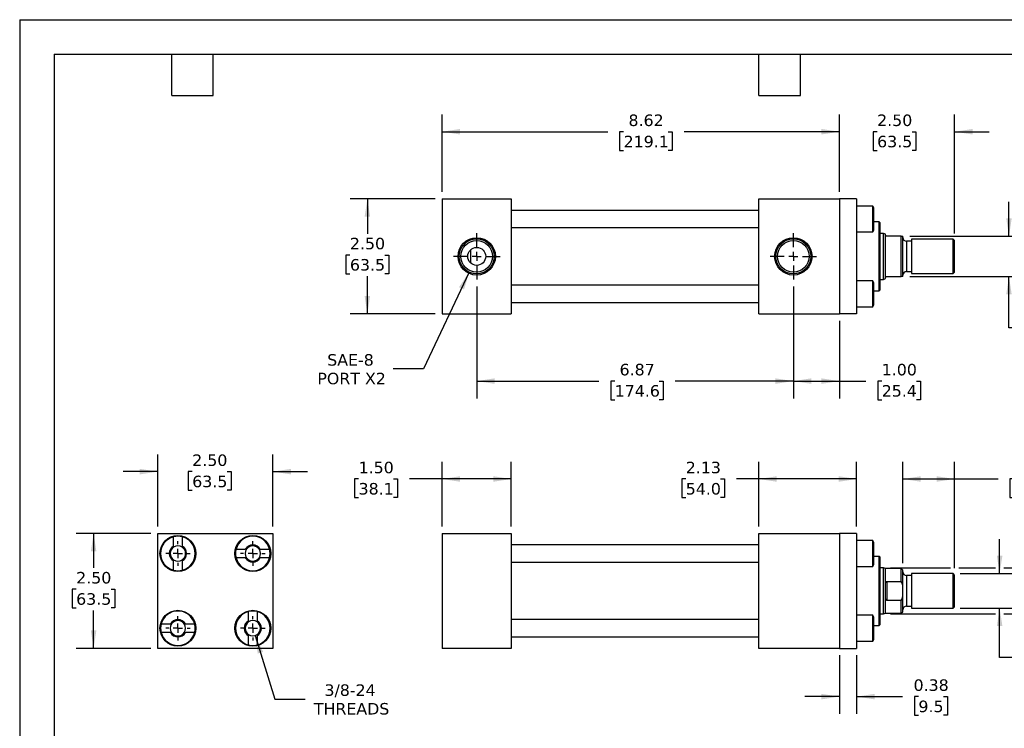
# Model space of a CAD drawing. Header units: inches. Extents: x 0 to 33, y 0 to 25.5.
# Tile 2 of 3: x 0 to 21.4, y 10.1 to 25.5. Entities that reach past the tile are written whole.
import ezdxf

# ---------------------------------------------------------------- set-up
doc = ezdxf.new("R2010")
doc.units = ezdxf.units.IN
doc.header["$LTSCALE"] = 3
doc.header["$MEASUREMENT"] = 0
doc.linetypes.add('SLD-Center', pattern=[0.75, 0.6, -0.05, 0.05, -0.05])
doc.linetypes.add('SLD-Solid', pattern=[0])
doc.layers.add('CENTER', color=40, linetype='SLD-Center')
doc.layers.add('DIMENSIONS', color=140, linetype='SLD-Solid', lineweight=25)
doc.layers.add('TEXT', color=140, linetype='SLD-Solid', lineweight=25)
doc.styles.add('SLDTEXTSTYLE0', font='VERDANA.TTF')
doc.dimstyles.new('SLDDIMSTYLE0', dxfattribs={"dimtxt": 0.254883, "dimasz": 0.39, "dimexe": 0, "dimexo": 0.0625, "dimgap": 0.063721, "dimtad": 0, "dimtih": 1, "dimtoh": 1, "dimrnd": 1e-09, "dimzin": 4, "dimdsep": 46, "dimtxsty": 'SLDTEXTSTYLE0', "dimsah": 1, "dimcen": 0.09, "dimadec": 0, "dimazin": 1, "dimtfac": 1, "dimtofl": 0, "dimtmove": 0, "dimatfit": 3, "dimfxl": 0, "dimfrac": 2, "dimtolj": 1, "dimtzin": 12, "dimarcsym": 0})
doc.dimstyles.new('SLDDIMSTYLE1', dxfattribs={"dimtxt": 0.254883, "dimasz": 0.39, "dimexe": 0, "dimexo": 0.0625, "dimgap": 0.063721, "dimtad": 0, "dimtih": 1, "dimtoh": 1, "dimrnd": 1e-09, "dimzin": 12, "dimdsep": 46, "dimtxsty": 'SLDTEXTSTYLE0', "dimsah": 1, "dimcen": 0.09, "dimadec": 0, "dimazin": 3, "dimtfac": 1, "dimtofl": 0, "dimtmove": 0, "dimatfit": 3, "dimfxl": 0, "dimfrac": 2, "dimtolj": 1, "dimtzin": 12, "dimarcsym": 0})
doc.dimstyles.new('SLDDIMSTYLE2', dxfattribs={"dimtxt": 0.254883, "dimasz": 0.39, "dimexe": 0, "dimexo": 0.0625, "dimgap": 0.063721, "dimtad": 0, "dimtih": 1, "dimtoh": 1, "dimrnd": 1e-09, "dimzin": 12, "dimdsep": 46, "dimtxsty": 'SLDTEXTSTYLE0', "dimsah": 1, "dimcen": 0.09, "dimadec": 0, "dimazin": 3, "dimtfac": 1, "dimtmove": 0, "dimatfit": 0, "dimfxl": 0, "dimfrac": 2, "dimtolj": 1, "dimtzin": 12, "dimarcsym": 0})
doc.dimstyles.new('SLDDIMSTYLE3', dxfattribs={"dimtxt": 0.254883, "dimasz": 0.39, "dimexe": 0, "dimexo": 0.0625, "dimgap": 0.063721, "dimtad": 0, "dimtih": 1, "dimtoh": 1, "dimrnd": 1e-09, "dimdsep": 46, "dimtxsty": 'SLDTEXTSTYLE0', "dimsah": 1, "dimcen": 0.09, "dimadec": 0, "dimazin": 2, "dimtfac": 1, "dimtmove": 0, "dimatfit": 0, "dimfxl": 0, "dimfrac": 2, "dimtolj": 1, "dimtzin": 12, "dimarcsym": 0})
doc.dimstyles.new('SLDDIMSTYLE4', dxfattribs={"dimtxt": 0.254883, "dimasz": 0.39, "dimexe": 0, "dimexo": 0.0625, "dimgap": 0.063721, "dimtad": 0, "dimtih": 1, "dimtoh": 1, "dimrnd": 1e-09, "dimzin": 4, "dimdsep": 46, "dimtxsty": 'SLDTEXTSTYLE0', "dimsah": 1, "dimcen": 0.09, "dimadec": 0, "dimazin": 1, "dimtfac": 1, "dimtmove": 0, "dimatfit": 0, "dimfxl": 0, "dimfrac": 2, "dimtolj": 1, "dimtzin": 12, "dimarcsym": 0})
doc.dimstyles.new('SLDDIMSTYLE5', dxfattribs={"dimtxt": 0.254883, "dimasz": 0.39, "dimexe": 0, "dimexo": 0.0625, "dimgap": 0.063721, "dimtad": 0, "dimtih": 1, "dimtoh": 1, "dimrnd": 1e-09, "dimzin": 12, "dimdsep": 46, "dimtxsty": 'SLDTEXTSTYLE0', "dimsah": 1, "dimcen": 0, "dimadec": 0, "dimazin": 3, "dimtfac": 1, "dimtofl": 0, "dimtmove": 0, "dimatfit": 3, "dimfxl": 0, "dimfrac": 2, "dimtolj": 1, "dimtzin": 12, "dimarcsym": 0})
doc.dimstyles.new('SLDDIMSTYLE6', dxfattribs={"dimtxt": 0.254883, "dimasz": 0.39, "dimexe": 0, "dimexo": 0.0625, "dimgap": 0.063721, "dimtad": 0, "dimtih": 1, "dimtoh": 1, "dimrnd": 1e-09, "dimzin": 12, "dimdsep": 46, "dimtxsty": 'SLDTEXTSTYLE0', "dimsah": 1, "dimcen": 0, "dimadec": 0, "dimazin": 3, "dimtfac": 1, "dimtofl": 0, "dimtmove": 0, "dimatfit": 3, "dimfxl": 0, "dimfrac": 2, "dimtolj": 1, "dimtzin": 12, "dimarcsym": 0})

# ---------------------------------------------------------------- blocks, each defined once
blk = doc.blocks.new('_D')
at = {"layer": 'DIMENSIONS'}
for p, q in [((9.173, 14.49), (9.173, 15.896)), ((10.673, 14.49), (10.673, 15.896)), ((7.358, 15.521), (7.272, 15.521)), ((7.272, 15.521), (7.272, 15.116)), ((8.115, 15.521), (8.201, 15.521)), ((8.201, 15.521), (8.201, 15.116)), ((9.173, 15.521), (8.461, 15.521)), ((10.673, 15.521), (9.173, 15.521)), ((7.272, 15.116), (7.358, 15.116)), ((8.201, 15.116), (8.115, 15.116))]:
    blk.add_line(p, q, dxfattribs=at)
for points in [[(9.173, 15.521), (9.563, 15.461), (9.563, 15.581)], [(10.673, 15.521), (10.283, 15.581), (10.283, 15.461)]]:
    blk.add_solid(points, dxfattribs=at)
at = {"layer": 'DIMENSIONS', "char_height": 0.25, "attachment_point": 1, "style": 'SLDTEXTSTYLE0'}
for s, insert in [('1.50', (7.358, 15.896)), ('38.1', (7.358, 15.434))]:
    blk.add_mtext(s, dxfattribs=dict(at, insert=insert))
blk = doc.blocks.new('_D_1')
at = {"layer": 'DIMENSIONS'}
for p, q in [((16.047, 14.49), (16.047, 15.896)), ((18.172, 14.49), (18.172, 15.896)), ((14.461, 15.521), (14.376, 15.521)), ((14.376, 15.521), (14.376, 15.116)), ((15.219, 15.521), (15.304, 15.521)), ((15.304, 15.521), (15.304, 15.116)), ((16.047, 15.521), (15.564, 15.521)), ((18.172, 15.521), (16.047, 15.521)), ((14.376, 15.116), (14.461, 15.116)), ((15.304, 15.116), (15.219, 15.116))]:
    blk.add_line(p, q, dxfattribs=at)
for points in [[(16.047, 15.521), (16.437, 15.461), (16.437, 15.581)], [(18.172, 15.521), (17.782, 15.581), (17.782, 15.461)]]:
    blk.add_solid(points, dxfattribs=at)
at = {"layer": 'DIMENSIONS', "char_height": 0.25, "attachment_point": 1, "style": 'SLDTEXTSTYLE0'}
for s, insert in [('2.13', (14.461, 15.896)), ('54.0', (14.461, 15.434))]:
    blk.add_mtext(s, dxfattribs=dict(at, insert=insert))
blk = doc.blocks.new('_D_2')
at = {"layer": 'DIMENSIONS'}
for p, q in [((19.173, 13.693), (19.173, 15.896)), ((20.298, 13.584), (20.298, 15.896)), ((19.173, 15.521), (20.298, 15.521)), ((20.298, 15.521), (21.242, 15.521)), ((21.587, 15.521), (21.501, 15.521)), ((21.501, 15.521), (21.501, 15.116)), ((22.344, 15.521), (22.43, 15.521)), ((22.43, 15.521), (22.43, 15.116)), ((21.501, 15.116), (21.587, 15.116)), ((22.43, 15.116), (22.344, 15.116))]:
    blk.add_line(p, q, dxfattribs=at)
for points in [[(19.173, 15.521), (19.563, 15.461), (19.563, 15.581)], [(20.298, 15.521), (19.908, 15.581), (19.908, 15.461)]]:
    blk.add_solid(points, dxfattribs=at)
at = {"layer": 'DIMENSIONS', "char_height": 0.25, "attachment_point": 1, "style": 'SLDTEXTSTYLE0'}
for s, insert in [('1.13', (21.587, 15.896)), ('28.6', (21.587, 15.434))]:
    blk.add_mtext(s, dxfattribs=dict(at, insert=insert))
blk = doc.blocks.new('_D_3')
at = {"layer": 'DIMENSIONS'}
for p, q in [((21.276, 13.465), (21.276, 14.215)), ((20.416, 13.465), (21.651, 13.465)), ((20.416, 12.715), (21.651, 12.715)), ((21.276, 11.644), (21.276, 12.715)), ((22.026, 11.644), (21.276, 11.644))]:
    blk.add_line(p, q, dxfattribs=at)
for points in [[(21.276, 13.465), (21.336, 13.855), (21.216, 13.855)], [(21.276, 12.715), (21.216, 12.325), (21.336, 12.325)]]:
    blk.add_solid(points, dxfattribs=at)
at = {"layer": 'DIMENSIONS', "char_height": 0.25, "attachment_point": 1, "style": 'SLDTEXTSTYLE0'}
for s, insert in [('3/4-16', (22.314, 11.962)), ('THREAD', (22.198, 11.557))]:
    blk.add_mtext(s, dxfattribs=dict(at, insert=insert))
blk = doc.blocks.new('_D_4')
at = {"layer": 'DIMENSIONS'}
for p, q in [((23.346, 14.285), (22.596, 14.285)), ((22.596, 14.285), (22.596, 13.59)), ((23.71, 14.285), (23.624, 14.285)), ((23.624, 14.285), (23.624, 13.88)), ((24.467, 14.285), (24.553, 14.285)), ((24.553, 14.285), (24.553, 13.88)), ((23.624, 13.88), (23.71, 13.88)), ((24.553, 13.88), (24.467, 13.88)), ((18.904, 13.59), (20.208, 13.59)), ((20.388, 13.59), (21.186, 13.59)), ((21.366, 13.59), (22.971, 13.59)), ((22.596, 13.59), (22.596, 12.59)), ((18.904, 12.59), (21.186, 12.59)), ((21.366, 12.59), (22.971, 12.59))]:
    blk.add_line(p, q, dxfattribs=at)
for points in [[(22.596, 13.59), (22.536, 13.2), (22.656, 13.2)], [(22.596, 12.59), (22.656, 12.98), (22.536, 12.98)]]:
    blk.add_solid(points, dxfattribs=at)
at = {"layer": 'DIMENSIONS', "char_height": 0.25, "attachment_point": 1, "style": 'SLDTEXTSTYLE0'}
for s, insert in [('%%c', (23.517, 14.66)), ('1.00', (23.902, 14.66)), ('25.4', (23.71, 14.197))]:
    blk.add_mtext(s, dxfattribs=dict(at, insert=insert))
blk = doc.blocks.new('_D_5')
at = {"layer": 'DIMENSIONS'}
for p, q in [((17.797, 11.69), (17.797, 10.418)), ((18.172, 11.69), (18.172, 10.418)), ((17.797, 10.793), (17.047, 10.793)), ((18.172, 10.793), (19.168, 10.793)), ((19.513, 10.793), (19.428, 10.793)), ((19.428, 10.793), (19.428, 10.388)), ((20.059, 10.793), (20.144, 10.793)), ((20.144, 10.793), (20.144, 10.388)), ((19.428, 10.388), (19.513, 10.388)), ((20.144, 10.388), (20.059, 10.388))]:
    blk.add_line(p, q, dxfattribs=at)
for points in [[(17.797, 10.793), (17.407, 10.853), (17.407, 10.733)], [(18.172, 10.793), (18.562, 10.733), (18.562, 10.853)]]:
    blk.add_solid(points, dxfattribs=at)
at = {"layer": 'DIMENSIONS', "char_height": 0.25, "attachment_point": 1, "style": 'SLDTEXTSTYLE0'}
for s, insert in [('0.38', (19.407, 11.168)), ('9.5', (19.513, 10.706))]:
    blk.add_mtext(s, dxfattribs=dict(at, insert=insert))
blk = doc.blocks.new('_D_8')
at = {"layer": 'DIMENSIONS'}
for p, q in [((9.023, 21.608), (7.174, 21.608)), ((7.549, 21.608), (7.549, 20.849)), ((7.17, 20.387), (7.084, 20.387)), ((7.084, 20.387), (7.084, 19.982)), ((7.927, 20.387), (8.013, 20.387)), ((8.013, 20.387), (8.013, 19.982)), ((7.084, 19.982), (7.17, 19.982)), ((7.549, 19.108), (7.549, 19.925)), ((8.013, 19.982), (7.927, 19.982)), ((9.023, 19.108), (7.174, 19.108))]:
    blk.add_line(p, q, dxfattribs=at)
for points in [[(7.549, 21.608), (7.489, 21.218), (7.609, 21.218)], [(7.549, 19.108), (7.609, 19.498), (7.489, 19.498)]]:
    blk.add_solid(points, dxfattribs=at)
at = {"layer": 'DIMENSIONS', "char_height": 0.25, "attachment_point": 1, "style": 'SLDTEXTSTYLE0'}
for s, insert in [('2.50', (7.17, 20.762)), ('63.5', (7.17, 20.3))]:
    blk.add_mtext(s, dxfattribs=dict(at, insert=insert))
blk = doc.blocks.new('_D_9')
at = {"layer": 'DIMENSIONS'}
for p, q in [((9.173, 21.758), (9.173, 23.441)), ((17.797, 21.758), (17.797, 23.441)), ((9.173, 23.066), (12.766, 23.066)), ((13.112, 23.066), (13.026, 23.066)), ((13.026, 23.066), (13.026, 22.661)), ((14.081, 23.066), (14.167, 23.066)), ((14.167, 23.066), (14.167, 22.661)), ((17.797, 23.066), (14.426, 23.066)), ((13.026, 22.661), (13.112, 22.661)), ((14.167, 22.661), (14.081, 22.661))]:
    blk.add_line(p, q, dxfattribs=at)
for points in [[(9.173, 23.066), (9.563, 23.006), (9.563, 23.126)], [(17.797, 23.066), (17.407, 23.126), (17.407, 23.006)]]:
    blk.add_solid(points, dxfattribs=at)
at = {"layer": 'DIMENSIONS', "char_height": 0.25, "attachment_point": 1, "style": 'SLDTEXTSTYLE0'}
for s, insert in [('8.62', (13.218, 23.44)), ('219.1', (13.112, 22.978))]:
    blk.add_mtext(s, dxfattribs=dict(at, insert=insert))
blk = doc.blocks.new('_D_10')
at = {"layer": 'DIMENSIONS'}
for p, q in [((17.797, 21.758), (17.797, 23.441)), ((20.298, 20.852), (20.298, 23.441)), ((17.797, 23.066), (17.047, 23.066)), ((18.616, 23.066), (18.531, 23.066)), ((18.531, 23.066), (18.531, 22.661)), ((19.374, 23.066), (19.459, 23.066)), ((19.459, 23.066), (19.459, 22.661)), ((20.298, 23.066), (21.048, 23.066)), ((18.531, 22.661), (18.616, 22.661)), ((19.459, 22.661), (19.374, 22.661))]:
    blk.add_line(p, q, dxfattribs=at)
for points in [[(17.797, 23.066), (17.407, 23.126), (17.407, 23.006)], [(20.298, 23.066), (20.688, 23.006), (20.688, 23.126)]]:
    blk.add_solid(points, dxfattribs=at)
at = {"layer": 'DIMENSIONS', "char_height": 0.25, "attachment_point": 1, "style": 'SLDTEXTSTYLE0'}
for s, insert in [('2.50', (18.616, 23.44)), ('63.5', (18.616, 22.978))]:
    blk.add_mtext(s, dxfattribs=dict(at, insert=insert))
blk = doc.blocks.new('_D_11')
at = {"layer": 'DIMENSIONS'}
for p, q in [((21.479, 20.795), (21.479, 21.545)), ((19.323, 20.795), (21.854, 20.795)), ((19.323, 19.92), (21.854, 19.92)), ((21.479, 18.807), (21.479, 19.92)), ((22.571, 19.045), (22.485, 19.045)), ((22.485, 19.045), (22.485, 18.64)), ((23.328, 19.045), (23.414, 19.045)), ((23.414, 19.045), (23.414, 18.64)), ((22.229, 18.807), (21.479, 18.807)), ((22.485, 18.64), (22.571, 18.64)), ((23.414, 18.64), (23.328, 18.64))]:
    blk.add_line(p, q, dxfattribs=at)
for points in [[(21.479, 20.795), (21.539, 21.185), (21.419, 21.185)], [(21.479, 19.92), (21.419, 19.53), (21.539, 19.53)]]:
    blk.add_solid(points, dxfattribs=at)
at = {"layer": 'DIMENSIONS', "char_height": 0.25, "attachment_point": 1, "style": 'SLDTEXTSTYLE0'}
for s, insert in [('0.88', (22.571, 19.42)), ('22.2', (22.571, 18.957)), ('FLATS', (22.43, 18.495))]:
    blk.add_mtext(s, dxfattribs=dict(at, insert=insert))
blk = doc.blocks.new('_D_12')
at = {"layer": 'DIMENSIONS'}
for p, q in [((16.797, 19.702), (16.797, 17.273)), ((17.797, 18.958), (17.797, 17.273)), ((16.797, 17.648), (17.797, 17.648)), ((17.797, 17.648), (18.37, 17.648)), ((18.716, 17.648), (18.63, 17.648)), ((18.63, 17.648), (18.63, 17.243)), ((19.473, 17.648), (19.559, 17.648)), ((19.559, 17.648), (19.559, 17.243)), ((18.63, 17.243), (18.716, 17.243)), ((19.559, 17.243), (19.473, 17.243))]:
    blk.add_line(p, q, dxfattribs=at)
for points in [[(16.797, 17.648), (17.187, 17.588), (17.187, 17.708)], [(17.797, 17.648), (17.407, 17.708), (17.407, 17.588)]]:
    blk.add_solid(points, dxfattribs=at)
at = {"layer": 'DIMENSIONS', "char_height": 0.25, "attachment_point": 1, "style": 'SLDTEXTSTYLE0'}
for s, insert in [('1.00', (18.716, 18.023)), ('25.4', (18.716, 17.561))]:
    blk.add_mtext(s, dxfattribs=dict(at, insert=insert))
blk = doc.blocks.new('_D_13')
at = {"layer": 'DIMENSIONS'}
for p, q in [((9.923, 19.702), (9.923, 17.273)), ((16.797, 19.702), (16.797, 17.273)), ((9.923, 17.648), (12.572, 17.648)), ((12.918, 17.648), (12.832, 17.648)), ((12.832, 17.648), (12.832, 17.243)), ((13.887, 17.648), (13.973, 17.648)), ((13.973, 17.648), (13.973, 17.243)), ((16.797, 17.648), (14.233, 17.648)), ((12.832, 17.243), (12.918, 17.243)), ((13.973, 17.243), (13.887, 17.243))]:
    blk.add_line(p, q, dxfattribs=at)
for points in [[(9.923, 17.648), (10.313, 17.588), (10.313, 17.708)], [(16.797, 17.648), (16.407, 17.708), (16.407, 17.588)]]:
    blk.add_solid(points, dxfattribs=at)
at = {"layer": 'DIMENSIONS', "char_height": 0.25, "attachment_point": 1, "style": 'SLDTEXTSTYLE0'}
for s, insert in [('6.87', (13.024, 18.023)), ('174.6', (12.918, 17.561))]:
    blk.add_mtext(s, dxfattribs=dict(at, insert=insert))
blk = doc.blocks.new('_D_14')
at = {"layer": 'DIMENSIONS'}
for p, q in [((9.76, 20.016), (8.765, 17.917)), ((8.765, 17.917), (8.109, 17.917))]:
    blk.add_line(p, q, dxfattribs=at)
blk.add_solid([(9.76, 20.016), (9.539, 19.689), (9.647, 19.638)], dxfattribs=at)
at = {"layer": 'DIMENSIONS', "char_height": 0.25, "attachment_point": 1, "style": 'SLDTEXTSTYLE0'}
for s, insert in [('SAE-8', (6.677, 18.234)), ('PORT X2', (6.463, 17.829))]:
    blk.add_mtext(s, dxfattribs=dict(at, insert=insert))
blk = doc.blocks.new('SW_CENTERMARKSYMBOL_0')
at = {"layer": 'CENTER', "color": 0}
for p, q in [((0, 0.2), (0, 0.5055)), ((-0.2, 0), (-0.5055, 0)), ((0, 0), (-0.1, 0)), ((0, 0), (0, 0.1)), ((0, 0), (0, -0.1)), ((0, 0), (0.1, 0)), ((0.2, 0), (0.5055, 0)), ((0, -0.2), (0, -0.5055))]:
    blk.add_line(p, q, dxfattribs=at)
blk = doc.blocks.new('SW_CENTERMARKSYMBOL_1')
at = {"layer": 'CENTER', "color": 0}
for p, q in [((0, 0.2), (0, 0.5055)), ((-0.2, 0), (-0.5055, 0)), ((0, 0), (-0.1, 0)), ((0, 0), (0, 0.1)), ((0, 0), (0, -0.1)), ((0, 0), (0.1, 0)), ((0.2, 0), (0.5055, 0)), ((0, -0.2), (0, -0.5055))]:
    blk.add_line(p, q, dxfattribs=at)
blk = doc.blocks.new('_D_15')
at = {"layer": 'DIMENSIONS'}
for p, q in [((2.998, 14.49), (2.998, 16.056)), ((5.498, 14.49), (5.498, 16.056)), ((2.998, 15.681), (2.248, 15.681)), ((3.746, 15.681), (3.661, 15.681)), ((3.661, 15.681), (3.661, 15.276)), ((4.504, 15.681), (4.589, 15.681)), ((4.589, 15.681), (4.589, 15.276)), ((5.498, 15.681), (6.248, 15.681)), ((3.661, 15.276), (3.746, 15.276)), ((4.589, 15.276), (4.504, 15.276))]:
    blk.add_line(p, q, dxfattribs=at)
for points in [[(2.998, 15.681), (2.608, 15.741), (2.608, 15.621)], [(5.498, 15.681), (5.888, 15.621), (5.888, 15.741)]]:
    blk.add_solid(points, dxfattribs=at)
at = {"layer": 'DIMENSIONS', "char_height": 0.25, "attachment_point": 1, "style": 'SLDTEXTSTYLE0'}
for s, insert in [('2.50', (3.746, 16.055)), ('63.5', (3.746, 15.593))]:
    blk.add_mtext(s, dxfattribs=dict(at, insert=insert))
blk = doc.blocks.new('_D_16')
at = {"layer": 'DIMENSIONS'}
for p, q in [((2.848, 14.34), (1.23, 14.34)), ((1.605, 14.34), (1.605, 13.589)), ((1.226, 13.126), (1.14, 13.126)), ((1.14, 13.126), (1.14, 12.721)), ((1.983, 13.126), (2.069, 13.126)), ((2.069, 13.126), (2.069, 12.721)), ((1.14, 12.721), (1.226, 12.721)), ((1.605, 11.84), (1.605, 12.664)), ((2.069, 12.721), (1.983, 12.721)), ((2.848, 11.84), (1.23, 11.84))]:
    blk.add_line(p, q, dxfattribs=at)
for points in [[(1.605, 14.34), (1.545, 13.95), (1.665, 13.95)], [(1.605, 11.84), (1.665, 12.23), (1.545, 12.23)]]:
    blk.add_solid(points, dxfattribs=at)
at = {"layer": 'DIMENSIONS', "char_height": 0.25, "attachment_point": 1, "style": 'SLDTEXTSTYLE0'}
for s, insert in [('2.50', (1.226, 13.501)), ('63.5', (1.226, 13.039))]:
    blk.add_mtext(s, dxfattribs=dict(at, insert=insert))
blk = doc.blocks.new('_D_17')
at = {"layer": 'DIMENSIONS'}
for p, q in [((5.111, 12.119), (5.543, 10.741)), ((5.543, 10.741), (6.2, 10.741))]:
    blk.add_line(p, q, dxfattribs=at)
blk.add_solid([(5.111, 12.119), (5.17, 11.729), (5.285, 11.765)], dxfattribs=at)
at = {"layer": 'DIMENSIONS', "char_height": 0.25, "attachment_point": 1, "style": 'SLDTEXTSTYLE0'}
for s, insert in [('3/8-24', (6.617, 11.059)), ('THREADS', (6.387, 10.654))]:
    blk.add_mtext(s, dxfattribs=dict(at, insert=insert))
blk = doc.blocks.new('SW_CENTERMARKSYMBOL_2')
at = {"layer": 'CENTER', "color": 0}
for p, q in [((0, 0.2), (0, 0.266)), ((-0.2, 0), (-0.266, 0)), ((0, 0), (-0.1, 0)), ((0, 0), (0, 0.1)), ((0, 0), (0, -0.1)), ((0, 0), (0.1, 0)), ((0.2, 0), (0.266, 0)), ((0, -0.2), (0, -0.266))]:
    blk.add_line(p, q, dxfattribs=at)
blk = doc.blocks.new('SW_CENTERMARKSYMBOL_3')
at = {"layer": 'CENTER', "color": 0}
for p, q in [((0, 0.2), (0, 0.266)), ((-0.2, 0), (-0.266, 0)), ((0, 0), (-0.1, 0)), ((0, 0), (0, 0.1)), ((0, 0), (0, -0.1)), ((0, 0), (0.1, 0)), ((0.2, 0), (0.266, 0)), ((0, -0.2), (0, -0.266))]:
    blk.add_line(p, q, dxfattribs=at)
blk = doc.blocks.new('SW_CENTERMARKSYMBOL_4')
at = {"layer": 'CENTER', "color": 0}
for p, q in [((0, 0.2), (0, 0.266)), ((-0.2, 0), (-0.266, 0)), ((0, 0), (-0.1, 0)), ((0, 0), (0, 0.1)), ((0, 0), (0, -0.1)), ((0, 0), (0.1, 0)), ((0.2, 0), (0.266, 0)), ((0, -0.2), (0, -0.266))]:
    blk.add_line(p, q, dxfattribs=at)
blk = doc.blocks.new('SW_CENTERMARKSYMBOL_5')
at = {"layer": 'CENTER', "color": 0}
for p, q in [((0, 0.2), (0, 0.266)), ((-0.2, 0), (-0.266, 0)), ((0, 0), (-0.1, 0)), ((0, 0), (0, 0.1)), ((0, 0), (0, -0.1)), ((0, 0), (0.1, 0)), ((0.2, 0), (0.266, 0)), ((0, -0.2), (0, -0.266))]:
    blk.add_line(p, q, dxfattribs=at)

msp = doc.modelspace()

# ---------------------------------------------------------------- linework, layer by layer
at = {"color": 7, "linetype": 'SLD-Solid'}
for q in [(0, 0), (33, 25.5)]:
    msp.add_line((0, 25.5), q, dxfattribs=at)
for p, q in [((9.173, 21.608), (9.173, 19.108)), ((9.173, 21.608), (10.673, 21.608)), ((10.673, 21.608), (10.673, 19.108)), ((16.047, 19.108), (16.047, 21.608)), ((16.047, 21.608), (17.797, 21.608)), ((17.797, 21.608), (17.797, 19.108)), ((18.172, 21.608), (17.797, 21.608)), ((18.172, 21.608), (18.172, 19.108)), ((18.524, 21.451), (18.172, 21.451)), ((18.547, 21.411), (18.524, 21.451)), ((18.524, 20.889), (18.524, 21.451)), ((18.547, 20.929), (18.547, 21.411)), ((16.047, 21.358), (10.673, 21.358)), ((10.673, 20.983), (16.047, 20.983)), ((18.659, 21.107), (18.547, 21.107)), ((18.679, 21.087), (18.659, 21.107)), ((18.659, 19.608), (18.659, 21.107)), ((18.679, 20.358), (18.679, 21.087)), ((18.172, 20.889), (18.524, 20.889)), ((18.524, 20.889), (18.547, 20.929)), ((18.754, 20.858), (18.679, 20.858)), ((18.798, 20.842), (18.754, 20.858)), ((18.754, 19.858), (18.754, 20.858)), ((18.798, 20.827), (18.798, 20.842)), ((18.798, 19.889), (18.798, 20.827)), ((19.141, 20.795), (18.829, 20.795)), ((19.141, 19.92), (19.141, 20.795)), ((19.173, 19.92), (19.173, 20.795)), ((19.361, 20.69), (19.253, 20.69)), ((19.253, 20.69), (19.253, 20.026)), ((20.266, 20.733), (19.361, 20.733)), ((19.361, 20.733), (19.361, 19.983)), ((20.298, 20.702), (20.266, 20.733)), ((20.266, 19.983), (20.266, 20.733)), ((20.298, 20.014), (20.298, 20.702)), ((9.798, 20.208), (9.798, 20.508)), ((18.679, 19.628), (18.679, 20.358)), ((18.798, 19.874), (18.798, 19.889)), ((18.829, 19.92), (19.141, 19.92)), ((19.253, 20.026), (19.361, 20.026)), ((19.361, 19.983), (20.266, 19.983)), ((20.266, 19.983), (20.298, 20.014)), ((16.047, 19.733), (10.673, 19.733)), ((18.524, 19.826), (18.172, 19.826)), ((18.547, 19.786), (18.524, 19.826)), ((18.524, 19.264), (18.524, 19.826)), ((18.547, 19.545), (18.547, 19.786)), ((18.679, 19.858), (18.754, 19.858)), ((18.754, 19.858), (18.798, 19.874)), ((18.547, 19.608), (18.659, 19.608)), ((18.547, 19.304), (18.547, 19.545)), ((18.659, 19.608), (18.679, 19.628)), ((10.673, 19.358), (16.047, 19.358)), ((18.172, 19.264), (18.524, 19.264)), ((18.524, 19.264), (18.547, 19.304)), ((9.173, 19.108), (10.673, 19.108)), ((16.047, 19.108), (17.797, 19.108)), ((18.172, 19.108), (17.797, 19.108)), ((2.998, 14.34), (5.498, 14.34)), ((2.998, 11.84), (2.998, 14.34)), ((5.498, 14.34), (5.498, 11.84)), ((9.173, 14.34), (9.173, 11.84)), ((9.173, 14.34), (10.673, 14.34)), ((10.673, 14.34), (10.673, 11.84)), ((16.047, 11.84), (16.047, 14.34)), ((16.047, 14.34), (17.797, 14.34)), ((17.797, 14.34), (17.797, 11.84)), ((18.172, 14.34), (17.797, 14.34)), ((18.172, 14.34), (18.172, 11.84)), ((3.342, 14.065), (3.342, 14.266)), ((3.53, 14.266), (3.53, 14.065)), ((18.524, 14.184), (18.172, 14.184)), ((18.547, 14.144), (18.524, 14.184)), ((18.524, 13.622), (18.524, 14.184)), ((18.547, 13.662), (18.547, 14.144)), ((4.698, 13.997), (4.898, 13.997)), ((5.223, 13.997), (5.424, 13.997)), ((16.047, 14.09), (10.673, 14.09)), ((3.342, 13.54), (3.342, 13.74)), ((3.53, 13.74), (3.53, 13.54)), ((4.898, 13.809), (4.698, 13.809)), ((5.424, 13.809), (5.223, 13.809)), ((10.673, 13.715), (16.047, 13.715)), ((18.659, 13.84), (18.547, 13.84)), ((18.679, 13.82), (18.659, 13.84)), ((18.659, 12.341), (18.659, 13.84)), ((18.679, 12.361), (18.679, 13.82)), ((18.172, 13.622), (18.524, 13.622)), ((18.524, 13.622), (18.547, 13.662)), ((18.754, 13.59), (18.679, 13.59)), ((18.798, 13.574), (18.754, 13.59)), ((18.754, 13.09), (18.754, 13.59)), ((19.141, 13.574), (18.798, 13.574)), ((18.798, 13.211), (18.798, 13.574)), ((19.173, 13.543), (19.141, 13.574)), ((19.141, 13.297), (19.141, 13.574)), ((19.173, 13.207), (19.173, 13.543)), ((18.829, 13.297), (18.829, 12.883)), ((18.829, 13.297), (19.141, 13.297)), ((19.361, 13.422), (19.253, 13.422)), ((19.253, 13.422), (19.253, 13.09)), ((20.266, 13.465), (19.361, 13.465)), ((19.361, 13.465), (19.361, 13.09)), ((20.298, 13.434), (20.266, 13.465)), ((20.266, 13.09), (20.266, 13.465)), ((20.298, 13.09), (20.298, 13.434)), ((18.754, 12.59), (18.754, 13.09)), ((18.798, 12.97), (18.798, 13.211)), ((19.173, 12.974), (19.173, 13.207)), ((19.253, 13.09), (19.253, 12.758)), ((19.361, 13.09), (19.361, 12.715)), ((20.266, 12.715), (20.266, 13.09)), ((20.298, 12.747), (20.298, 13.09)), ((18.798, 12.606), (18.798, 12.97)), ((19.141, 12.883), (18.829, 12.883)), ((19.141, 12.606), (19.141, 12.883)), ((19.173, 12.638), (19.173, 12.974)), ((4.967, 12.44), (4.967, 12.641)), ((5.155, 12.641), (5.155, 12.44)), ((19.141, 12.606), (19.173, 12.638)), ((19.253, 12.758), (19.361, 12.758)), ((19.361, 12.715), (20.266, 12.715)), ((20.266, 12.715), (20.298, 12.747)), ((16.047, 12.465), (10.673, 12.465)), ((18.524, 12.559), (18.172, 12.559)), ((18.547, 12.519), (18.524, 12.559)), ((18.524, 11.997), (18.524, 12.559)), ((18.547, 12.278), (18.547, 12.519)), ((18.679, 12.59), (18.754, 12.59)), ((18.754, 12.59), (18.798, 12.606)), ((18.798, 12.606), (19.141, 12.606)), ((3.073, 12.372), (3.273, 12.372)), ((3.598, 12.372), (3.799, 12.372)), ((18.547, 12.341), (18.659, 12.341)), ((18.547, 12.037), (18.547, 12.278)), ((18.659, 12.341), (18.679, 12.361)), ((3.273, 12.184), (3.073, 12.184)), ((3.799, 12.184), (3.598, 12.184)), ((4.967, 11.915), (4.967, 12.115)), ((5.155, 12.115), (5.155, 11.915)), ((10.673, 12.09), (16.047, 12.09)), ((18.172, 11.997), (18.524, 11.997)), ((18.524, 11.997), (18.547, 12.037)), ((5.498, 11.84), (2.998, 11.84)), ((10.673, 11.84), (9.173, 11.84)), ((17.797, 11.84), (16.047, 11.84)), ((17.797, 11.84), (18.172, 11.84))]:
    msp.add_line(p, q)
for centre, radius in [((9.923, 20.358), 0.406), ((9.923, 20.358), 0.379), ((16.797, 20.358), 0.406), ((16.797, 20.358), 0.379), ((9.923, 20.358), 0.344), ((9.923, 20.358), 0.195), ((16.797, 20.358), 0.344), ((3.436, 13.903), 0.39), ((5.061, 13.903), 0.39), ((3.436, 12.278), 0.39), ((5.061, 12.278), 0.39)]:
    msp.add_circle(centre, radius)
for centre, radius, start, end in [((19.253, 20.77), 0.08, 180, 270), ((19.253, 19.946), 0.08, 90, 180), ((3.436, 13.903), 0.375, 104.4775, 255.5225), ((3.436, 13.903), 0.375, 75.5225, 104.4775), ((3.436, 13.903), 0.375, 284.4775, 75.5225), ((5.061, 13.903), 0.375, 14.4775, 165.5225), ((3.436, 13.903), 0.187, 120, 240), ((3.436, 13.903), 0.166, 124.3856, 235.6144), ((3.436, 13.903), 0.166, 55.6144, 124.3856), ((3.436, 13.903), 0.187, 300, 60), ((3.436, 13.903), 0.166, 304.3856, 55.6144), ((5.061, 13.903), 0.375, 165.5225, 194.4775), ((5.061, 13.903), 0.166, 145.6144, 214.3856), ((5.061, 13.903), 0.187, 30, 150), ((5.061, 13.903), 0.166, 34.3856, 145.6144), ((5.061, 13.903), 0.166, 325.6144, 34.3856), ((5.061, 13.903), 0.375, 345.5225, 14.4775), ((3.436, 13.903), 0.166, 235.6144, 304.3856), ((5.061, 13.903), 0.375, 194.4775, 345.5225), ((5.061, 13.903), 0.187, 210, 330), ((5.061, 13.903), 0.166, 214.3856, 325.6144), ((3.436, 13.903), 0.375, 255.5225, 284.4775), ((19.253, 13.502), 0.08, 180, 270), ((3.436, 12.278), 0.375, 14.4775, 165.5225), ((5.061, 12.278), 0.375, 104.4775, 255.5225), ((5.061, 12.278), 0.375, 75.5225, 104.4775), ((5.061, 12.278), 0.375, 284.4775, 75.5225), ((19.253, 12.678), 0.08, 90, 180), ((3.436, 12.278), 0.187, 30, 150), ((3.436, 12.278), 0.166, 34.3856, 145.6144), ((5.061, 12.278), 0.187, 120, 240), ((5.061, 12.278), 0.166, 124.3856, 235.6144), ((5.061, 12.278), 0.166, 55.6144, 124.3856), ((5.061, 12.278), 0.187, 300, 60), ((5.061, 12.278), 0.166, 304.3856, 55.6144), ((3.436, 12.278), 0.375, 165.5225, 194.4775), ((3.436, 12.278), 0.166, 145.6144, 214.3856), ((3.436, 12.278), 0.166, 325.6144, 34.3856), ((3.436, 12.278), 0.375, 345.5225, 14.4775), ((3.436, 12.278), 0.375, 194.4775, 345.5225), ((3.436, 12.278), 0.187, 210, 330), ((3.436, 12.278), 0.166, 214.3856, 325.6144), ((5.061, 12.278), 0.166, 235.6144, 304.3856), ((5.061, 12.278), 0.375, 255.5225, 284.4775)]:
    msp.add_arc(centre, radius, start, end)
for points, knots in [([(18.829, 20.795), (18.824, 20.795), (18.82, 20.796), (18.814, 20.799), (18.812, 20.8), (18.806, 20.805), (18.803, 20.808), (18.8, 20.814), (18.799, 20.817), (18.798, 20.822), (18.798, 20.824), (18.798, 20.827)], [0, 0, 0, 0, 0.125, 0.125, 0.25, 0.25, 0.5, 0.5, 0.75, 0.75, 1, 1, 1, 1]), ([(18.798, 19.889), (18.798, 19.891), (18.798, 19.894), (18.799, 19.899), (18.8, 19.901), (18.803, 19.907), (18.806, 19.911), (18.812, 19.915), (18.814, 19.917), (18.82, 19.919), (18.824, 19.92), (18.829, 19.92)], [0, 0, 0, 0, 0.25, 0.25, 0.5, 0.5, 0.75, 0.75, 0.875, 0.875, 1, 1, 1, 1]), ([(18.798, 13.211), (18.798, 13.219), (18.798, 13.228), (18.799, 13.244), (18.8, 13.252), (18.803, 13.268), (18.806, 13.276), (18.812, 13.286), (18.814, 13.29), (18.82, 13.295), (18.824, 13.297), (18.829, 13.297)], [0, 0, 0, 0, 0.25, 0.25, 0.5, 0.5, 0.75, 0.75, 0.875, 0.875, 1, 1, 1, 1]), ([(18.829, 12.883), (18.824, 12.883), (18.82, 12.885), (18.814, 12.891), (18.812, 12.894), (18.806, 12.905), (18.803, 12.913), (18.8, 12.929), (18.799, 12.937), (18.798, 12.953), (18.798, 12.961), (18.798, 12.97)], [0, 0, 0, 0, 0.125, 0.125, 0.25, 0.25, 0.5, 0.5, 0.75, 0.75, 1, 1, 1, 1])]:
    msp.add_open_spline(points, degree=3, knots=knots)
for points in [[(19.141, 20.795), (19.154, 20.795), (19.165, 20.795), (19.173, 20.795)], [(19.173, 19.92), (19.165, 19.92), (19.154, 19.92), (19.141, 19.92)], [(3.342, 14.04), (3.342, 14.048), (3.342, 14.057), (3.342, 14.065)], [(3.53, 14.04), (3.53, 14.048), (3.53, 14.057), (3.53, 14.065)], [(4.924, 13.997), (4.915, 13.997), (4.907, 13.997), (4.898, 13.997)], [(5.198, 13.997), (5.206, 13.997), (5.215, 13.997), (5.223, 13.997)], [(3.342, 13.766), (3.342, 13.757), (3.342, 13.749), (3.342, 13.74)], [(3.53, 13.766), (3.53, 13.757), (3.53, 13.749), (3.53, 13.74)], [(4.924, 13.809), (4.915, 13.809), (4.907, 13.809), (4.898, 13.809)], [(5.198, 13.809), (5.206, 13.809), (5.215, 13.809), (5.223, 13.809)], [(19.173, 13.207), (19.165, 13.238), (19.154, 13.268), (19.141, 13.297)], [(19.141, 12.883), (19.154, 12.913), (19.165, 12.943), (19.173, 12.974)], [(4.967, 12.415), (4.967, 12.423), (4.967, 12.432), (4.967, 12.44)], [(5.155, 12.415), (5.155, 12.423), (5.155, 12.432), (5.155, 12.44)], [(3.299, 12.372), (3.29, 12.372), (3.282, 12.372), (3.273, 12.372)], [(3.573, 12.372), (3.581, 12.372), (3.59, 12.372), (3.598, 12.372)], [(3.299, 12.184), (3.29, 12.184), (3.282, 12.184), (3.273, 12.184)], [(3.573, 12.184), (3.581, 12.184), (3.59, 12.184), (3.598, 12.184)], [(4.967, 12.141), (4.967, 12.132), (4.967, 12.124), (4.967, 12.115)], [(5.155, 12.141), (5.155, 12.132), (5.155, 12.124), (5.155, 12.115)]]:
    msp.add_open_spline(points, degree=3)
at = {"layer": 'TEXT'}
for p, q in [((0.75, 24.75), (32.25, 24.75)), ((0.75, 24.75), (0.75, 0.75)), ((3.3, 23.85), (3.3, 24.75)), ((4.2, 23.85), (4.2, 24.75)), ((16.05, 23.85), (16.05, 24.75)), ((16.95, 23.85), (16.95, 24.75)), ((3.3, 23.85), (4.2, 23.85)), ((16.05, 23.85), (16.95, 23.85))]:
    msp.add_line(p, q, dxfattribs=at)

# ---------------------------------------------------------------- block references
at = {"layer": 'CENTER'}
for name, p in [('SW_CENTERMARKSYMBOL_0', (9.923, 20.358)), ('SW_CENTERMARKSYMBOL_1', (16.797, 20.358)), ('SW_CENTERMARKSYMBOL_3', (3.436, 13.903)), ('SW_CENTERMARKSYMBOL_4', (5.061, 13.903)), ('SW_CENTERMARKSYMBOL_2', (3.436, 12.278)), ('SW_CENTERMARKSYMBOL_5', (5.061, 12.278))]:
    msp.add_blockref(name, p, dxfattribs=at)

# ---------------------------------------------------------------- dimensions: what is measured, and where the dimension line sits
at = {"layer": 'DIMENSIONS'}
for base, p1, p2, dimstyle, picture, middle in [((17.797, 23.066), (9.173, 21.608), (17.797, 21.608), 'SLDDIMSTYLE1', '_D_9', (13.596, 23.066)), ((9.923, 17.648), (16.797, 19.852), (9.923, 19.852), 'SLDDIMSTYLE1', '_D_13', (13.403, 17.648)), ((17.797, 17.648), (16.797, 19.852), (17.797, 19.108), 'SLDDIMSTYLE0', '_D_12', (19.095, 17.648)), ((5.498, 15.681), (2.998, 14.34), (5.498, 14.34), 'SLDDIMSTYLE4', '_D_15', (4.125, 15.681)), ((10.673, 15.521), (9.173, 14.34), (10.673, 14.34), 'SLDDIMSTYLE0', '_D', (7.737, 15.521)), ((19.172506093, 15.521434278), (20.297506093, 13.434081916), (19.172506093, 13.543081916), 'SLDDIMSTYLE1', '_D_2', (21.965766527, 15.521434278)), ((18.172256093, 10.793283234), (17.797256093, 11.840331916), (18.172256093, 11.840331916), 'SLDDIMSTYLE3', '_D_5', (19.785824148, 10.793283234))]:
    dim = msp.add_linear_dim(base=base, p1=p1, p2=p2, dimstyle=dimstyle, dxfattribs=at)
    dim.commit()
    dim.dimension.update_dxf_attribs({"geometry": picture, "text_midpoint": middle, "dimtype": 160})
for base, p1, p2, angle, dimstyle, picture, middle in [((17.797, 23.066), (20.298, 20.702), (17.797, 21.608), 0, 'SLDDIMSTYLE4', '_D_10', (18.995, 23.066)), ((7.549, 19.108), (9.173, 21.608), (9.173, 19.108), 90, 'SLDDIMSTYLE0', '_D_8', (7.549, 20.387)), ((18.172256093, 15.521434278), (16.047256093, 14.340331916), (18.172256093, 14.340331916), 0, 'SLDDIMSTYLE1', '_D_1', (14.839818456, 15.521434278)), ((1.605, 14.34), (2.998, 11.84), (2.998, 14.34), 90, 'SLDDIMSTYLE0', '_D_16', (1.605, 13.126))]:
    dim = msp.add_linear_dim(base=base, p1=p1, p2=p2, angle=angle, dimstyle=dimstyle, dxfattribs=at)
    dim.commit()
    dim.dimension.update_dxf_attribs({"geometry": picture, "text_midpoint": middle, "dimtype": 160})
for base, p1, p2, text, dimstyle, picture, middle in [((21.478608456, 20.795295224), (19.172506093, 19.920295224), (19.172506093, 20.795295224), '<>\\PFLATS', 'SLDDIMSTYLE3', '_D_11', (21.478608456, 18.806619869)), ((22.596, 12.59), (18.754, 13.59), (18.754, 12.59), '%%c<>', 'SLDDIMSTYLE0', '_D_4', (22.596, 14.285)), ((21.276, 12.715), (20.266, 13.465), (20.266, 12.715), '3/4-16\\PTHREAD', 'SLDDIMSTYLE2', '_D_3', (21.276, 11.644))]:
    dim = msp.add_linear_dim(base=base, p1=p1, p2=p2, angle=90, text=text, dimstyle=dimstyle, dxfattribs=at)
    dim.commit()
    dim.dimension.update_dxf_attribs({"geometry": picture, "text_midpoint": middle, "dimtype": 160})
dim = msp.add_diameter_dim_2p(p1=(10.085, 20.7), p2=(9.76, 20.016), text='SAE-8\\PPORT X2', dimstyle='SLDDIMSTYLE5', override={"dimpost": '<>'}, dxfattribs=at)
dim.commit()
dim.dimension.update_dxf_attribs({"geometry": '_D_14', "text_midpoint": (7.192, 17.917), "dimtype": 163})
dim = msp.add_radius_dim(center=(5.061, 12.278), mpoint=(5.111, 12.119), text='3/8-24\\PTHREADS', dimstyle='SLDDIMSTYLE6', dxfattribs=at)
dim.commit()
dim.dimension.update_dxf_attribs({"geometry": '_D_17', "text_midpoint": (7.193, 10.741), "dimtype": 164})

doc.saveas('drawing.dxf')
